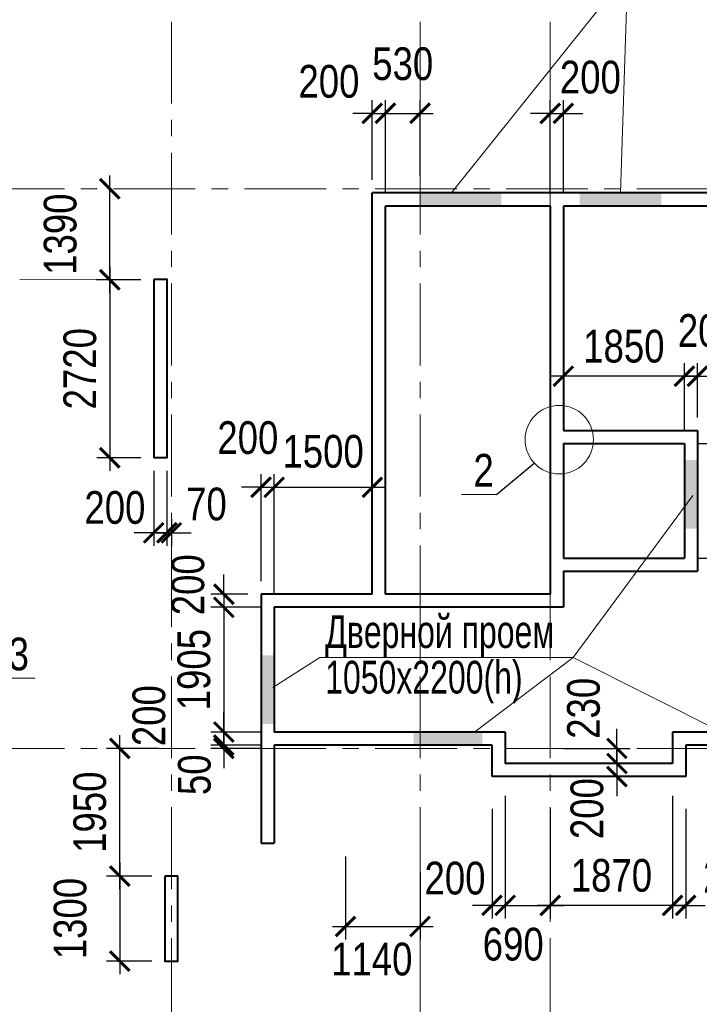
# Model space of a CAD drawing. Extents: x -8631841 to -8525813, y 4017860 to 4564755.
# Tile 71 of 112: x -8578851 to -8568464, y 4380776 to 4395818. Entities that reach past the tile are written whole.
import ezdxf

# ---------------------------------------------------------------- set-up
doc = ezdxf.new("R2010")
doc.units = 0
doc.header["$LTSCALE"] = 1000
doc.header["$MEASUREMENT"] = 0
doc.linetypes.add('CENTER', pattern=[2, 1.25, -0.25, 0.25, -0.25])
for name, color, linetype, lineweight in [('CК-400-Т(двери)', 7, 'Continuous', 20), ('СК-040-С(тены)', 12, 'Continuous', 40), ('СК-043-С-ПИЛОНЫ', 5, 'Continuous', 40), ('СК-100-О(си)', 7, 'CENTER', 15), ('СК-110-О-РАЗМЕРЫ', 7, 'Continuous', 15), ('СК-300-Р(азмеры)', 7, 'Continuous', 20), ('СК-343-Р-КОЛОННЫ', 7, 'Continuous', 13), ('СК-400-Т(екст)', 7, 'Continuous', 20), ('СК-600-Ш(триховка', 7, 'Continuous', 15)]:
    doc.layers.add(name, color=color, linetype=linetype, lineweight=lineweight)
doc.styles.add('RUSS', font='arial.ttf', dxfattribs={"width": 0.8})
doc.dimstyles.new('100-200', dxfattribs={"dimscale": 0, "dimtxt": 500, "dimasz": 300, "dimexe": 200, "dimexo": 200, "dimgap": 200, "dimtad": 1, "dimdec": 0, "dimzin": 0, "dimdsep": 46, "dimtxsty": 'RUSS', "dimblk": 'ARCHTICK', "dimcen": 0.096, "dimdle": 200, "dimclrd": 7, "dimclre": 7, "dimclrt": 256, "dimadec": 0, "dimazin": 0, "dimtfac": 1, "dimtdec": 0, "dimtmove": 2, "dimatfit": 3, "dimldrblk": 'OBLIQUE', "dimfxl": 1, "dimtolj": 1, "dimtzin": 0, "dimarcsym": 0})

# ---------------------------------------------------------------- blocks, each defined once
blk = doc.blocks.new('оси')
at = {"layer": 'СК-100-О(си)'}
for p, q in [((-17800, 18534.9), (-17800, -7257.5)), ((-14000, 18534.9), (-14000, -7257.5)), ((-12010, 18534.9), (-12010, -7257.5)), ((-46685.3, 15985), (6554.2, 15985)), ((-46685.3, 7435), (6554.2, 7435))]:
    blk.add_line(p, q, dxfattribs=at)
blk = doc.blocks.new('A$C858fb3ef')
at = {"layer": 'СК-300-Р(азмеры)'}
blk.add_blockref('оси', (0, 0), dxfattribs=at)
blk = doc.blocks.new('A$C573b34c5')
blk.add_blockref('A$C858fb3ef', (0, 0))
blk = doc.blocks.new('_ArchTick')
at = {"color": 0, "linetype": 'ByBlock', "const_width": 0.15}
blk.add_lwpolyline([(-0.5, -0.5), (0.5, 0.5)], dxfattribs=at)
blk = doc.blocks.new('*D639')
at = {"layer": 'Defpoints', "color": 0, "transparency": 16777216}
for p in [(-8576799, 4391846), (-8577474, 4389126), (-8576802, 4389126)]:
    blk.add_point(p, dxfattribs=at)
at = {"layer": 'СК-343-Р-КОЛОННЫ', "color": 7, "lineweight": -2, "transparency": 16777216}
for p, q in [((-8577474, 4392046), (-8577474, 4388926)), ((-8576999, 4391846), (-8577674, 4391846)), ((-8577002, 4389126), (-8577674, 4389126))]:
    blk.add_line(p, q, dxfattribs=at)
at = {"layer": 'СК-343-Р-КОЛОННЫ', "color": 7, "lineweight": -2, "transparency": 16777216, "xscale": 300, "yscale": 300, "zscale": 300}
for p, rotation in [((-8577474, 4391846), 90), ((-8577474, 4389126), 270)]:
    blk.add_blockref('_ArchTick', p, dxfattribs=dict(at, rotation=rotation))
at = {"layer": 'СК-343-Р-КОЛОННЫ', "transparency": 16777216, "insert": (-8577929, 4390486), "char_height": 500, "attachment_point": 5, "rotation": 90, "style": 'RUSS'}
blk.add_mtext('\\A1;2720', dxfattribs=at)
blk = doc.blocks.new('_Oblique')
at = {"color": 0, "linetype": 'ByBlock', "lineweight": -2}
blk.add_line((-0.5, -0.5), (0.5, 0.5), dxfattribs=at)
blk = doc.blocks.new('*D666')
at = {"layer": 'Defpoints', "color": 0, "transparency": 16777216}
for p in [(-8576632, 4382736), (-8577323, 4381437), (-8576632, 4381437)]:
    blk.add_point(p, dxfattribs=at)
at = {"layer": 'СК-343-Р-КОЛОННЫ', "color": 7, "lineweight": -2, "transparency": 16777216}
for p, q in [((-8577323, 4382936), (-8577323, 4381237)), ((-8576832, 4382736), (-8577523, 4382736)), ((-8576832, 4381437), (-8577523, 4381437))]:
    blk.add_line(p, q, dxfattribs=at)
at = {"layer": 'СК-343-Р-КОЛОННЫ', "color": 7, "lineweight": -2, "transparency": 16777216, "xscale": 300, "yscale": 300, "zscale": 300}
for p, rotation in [((-8577323, 4382736), 90), ((-8577323, 4381437), 270)]:
    blk.add_blockref('_ArchTick', p, dxfattribs=dict(at, rotation=rotation))
at = {"layer": 'СК-343-Р-КОЛОННЫ', "transparency": 16777216, "insert": (-8578078, 4382086), "char_height": 500, "attachment_point": 5, "rotation": 90, "style": 'RUSS'}
blk.add_mtext('\\A1;1300', dxfattribs=at)
blk = doc.blocks.new('*D667')
at = {"layer": 'Defpoints', "color": 0, "transparency": 16777216}
for p in [(-8577323, 4384686), (-8576532, 4384686), (-8576632, 4382736)]:
    blk.add_point(p, dxfattribs=at)
at = {"layer": 'СК-343-Р-КОЛОННЫ', "color": 7, "lineweight": -2, "transparency": 16777216}
for p, q in [((-8577323, 4382536), (-8577323, 4384886)), ((-8576732, 4384686), (-8577523, 4384686)), ((-8576832, 4382736), (-8577523, 4382736))]:
    blk.add_line(p, q, dxfattribs=at)
at = {"layer": 'СК-343-Р-КОЛОННЫ', "color": 7, "lineweight": -2, "transparency": 16777216, "xscale": 300, "yscale": 300, "zscale": 300}
for p, rotation in [((-8577323, 4384686), 90), ((-8577323, 4382736), 270)]:
    blk.add_blockref('_ArchTick', p, dxfattribs=dict(at, rotation=rotation))
at = {"layer": 'СК-343-Р-КОЛОННЫ', "transparency": 16777216, "insert": (-8577778, 4383711), "char_height": 500, "attachment_point": 5, "rotation": 90, "style": 'RUSS'}
blk.add_mtext('\\A1;1950', dxfattribs=at)
blk = doc.blocks.new('*D699')
at = {"layer": 'Defpoints', "color": 0, "transparency": 16777216}
for p in [(-8573262, 4394387), (-8573462, 4393171), (-8573262, 4392971)]:
    blk.add_point(p, dxfattribs=at)
at = {"layer": 'СК-343-Р-КОЛОННЫ', "color": 7, "lineweight": -2, "transparency": 16777216}
for p, q in [((-8573462, 4393371), (-8573462, 4394587)), ((-8573262, 4393171), (-8573262, 4394587)), ((-8573462, 4394387), (-8573762, 4394387)), ((-8573462, 4394387), (-8573262, 4394387)), ((-8573262, 4394387), (-8572962, 4394387))]:
    blk.add_line(p, q, dxfattribs=at)
at = {"layer": 'СК-343-Р-КОЛОННЫ', "color": 7, "lineweight": -2, "transparency": 16777216, "xscale": 300, "yscale": 300, "zscale": 300}
blk.add_blockref('_ArchTick', (-8573462, 4394387), dxfattribs=at)
at = {"layer": 'СК-343-Р-КОЛОННЫ', "color": 7, "lineweight": -2, "transparency": 16777216, "xscale": 300, "yscale": 300, "zscale": 300, "rotation": 180}
blk.add_blockref('_ArchTick', (-8573262, 4394387), dxfattribs=at)
at = {"layer": 'СК-343-Р-КОЛОННЫ', "transparency": 16777216, "insert": (-8574125, 4394873), "char_height": 500, "attachment_point": 5, "style": 'RUSS'}
blk.add_mtext('\\A1;200', dxfattribs=at)
blk = doc.blocks.new('*D700')
at = {"layer": 'Defpoints', "color": 0, "transparency": 16777216}
for p in [(-8572732, 4394387), (-8572732, 4393236), (-8573262, 4392971)]:
    blk.add_point(p, dxfattribs=at)
at = {"layer": 'СК-343-Р-КОЛОННЫ', "color": 7, "lineweight": -2, "transparency": 16777216}
for p, q in [((-8573262, 4393171), (-8573262, 4394587)), ((-8572732, 4393436), (-8572732, 4394587)), ((-8573462, 4394387), (-8572532, 4394387))]:
    blk.add_line(p, q, dxfattribs=at)
at = {"layer": 'СК-343-Р-КОЛОННЫ', "color": 7, "lineweight": -2, "transparency": 16777216, "xscale": 300, "yscale": 300, "zscale": 300, "rotation": 180}
blk.add_blockref('_ArchTick', (-8573262, 4394387), dxfattribs=at)
at = {"layer": 'СК-343-Р-КОЛОННЫ', "color": 7, "lineweight": -2, "transparency": 16777216, "xscale": 300, "yscale": 300, "zscale": 300}
blk.add_blockref('_ArchTick', (-8572732, 4394387), dxfattribs=at)
at = {"layer": 'СК-343-Р-КОЛОННЫ', "transparency": 16777216, "insert": (-8572997, 4395142), "char_height": 500, "attachment_point": 5, "style": 'RUSS'}
blk.add_mtext('\\A1;530', dxfattribs=at)
blk = doc.blocks.new('*D701')
at = {"layer": 'Defpoints', "color": 0, "transparency": 16777216}
for p in [(-8570542, 4394387), (-8570742, 4392971), (-8570542, 4392971)]:
    blk.add_point(p, dxfattribs=at)
at = {"layer": 'СК-343-Р-КОЛОННЫ', "color": 7, "lineweight": -2, "transparency": 16777216}
for p, q in [((-8570742, 4393171), (-8570742, 4394587)), ((-8570542, 4393171), (-8570542, 4394587)), ((-8570742, 4394387), (-8571042, 4394387)), ((-8570742, 4394387), (-8570542, 4394387)), ((-8570542, 4394387), (-8570242, 4394387))]:
    blk.add_line(p, q, dxfattribs=at)
at = {"layer": 'СК-343-Р-КОЛОННЫ', "color": 7, "lineweight": -2, "transparency": 16777216, "xscale": 300, "yscale": 300, "zscale": 300}
blk.add_blockref('_ArchTick', (-8570742, 4394387), dxfattribs=at)
at = {"layer": 'СК-343-Р-КОЛОННЫ', "color": 7, "lineweight": -2, "transparency": 16777216, "xscale": 300, "yscale": 300, "zscale": 300, "rotation": 180}
blk.add_blockref('_ArchTick', (-8570542, 4394387), dxfattribs=at)
at = {"layer": 'СК-343-Р-КОЛОННЫ', "transparency": 16777216, "insert": (-8570129, 4394937), "char_height": 500, "attachment_point": 5, "style": 'RUSS'}
blk.add_mtext('\\A1;200', dxfattribs=at)
blk = doc.blocks.new('*D568')
at = {"layer": 'Defpoints', "color": 0, "transparency": 16777216}
for p in [(-8570542, 4390371), (-8570542, 4389341), (-8568692, 4389341)]:
    blk.add_point(p, dxfattribs=at)
at = {"layer": 'СК-343-Р-КОЛОННЫ', "color": 7, "lineweight": -2, "transparency": 16777216}
for p, q in [((-8570542, 4389541), (-8570542, 4390571)), ((-8568692, 4389541), (-8568692, 4390571)), ((-8568492, 4390371), (-8570742, 4390371))]:
    blk.add_line(p, q, dxfattribs=at)
at = {"layer": 'СК-343-Р-КОЛОННЫ', "color": 7, "lineweight": -2, "transparency": 16777216, "xscale": 300, "yscale": 300, "zscale": 300, "rotation": 180}
blk.add_blockref('_ArchTick', (-8570542, 4390371), dxfattribs=at)
at = {"layer": 'СК-343-Р-КОЛОННЫ', "color": 7, "lineweight": -2, "transparency": 16777216, "xscale": 300, "yscale": 300, "zscale": 300}
blk.add_blockref('_ArchTick', (-8568692, 4390371), dxfattribs=at)
at = {"layer": 'СК-343-Р-КОЛОННЫ', "transparency": 16777216, "insert": (-8569617, 4390827), "char_height": 500, "attachment_point": 5, "style": 'RUSS'}
blk.add_mtext('\\A1;1850', dxfattribs=at)
blk = doc.blocks.new('*D569')
at = {"layer": 'Defpoints', "color": 0, "transparency": 16777216}
for p in [(-8568492, 4390371), (-8568492, 4389541), (-8568692, 4389341)]:
    blk.add_point(p, dxfattribs=at)
at = {"layer": 'СК-343-Р-КОЛОННЫ', "color": 7, "lineweight": -2, "transparency": 16777216}
for p, q in [((-8568692, 4389541), (-8568692, 4390571)), ((-8568492, 4389741), (-8568492, 4390571)), ((-8568692, 4390371), (-8568992, 4390371)), ((-8568692, 4390371), (-8568492, 4390371)), ((-8568492, 4390371), (-8568192, 4390371))]:
    blk.add_line(p, q, dxfattribs=at)
at = {"layer": 'СК-343-Р-КОЛОННЫ', "color": 7, "lineweight": -2, "transparency": 16777216, "xscale": 300, "yscale": 300, "zscale": 300}
blk.add_blockref('_ArchTick', (-8568692, 4390371), dxfattribs=at)
at = {"layer": 'СК-343-Р-КОЛОННЫ', "color": 7, "lineweight": -2, "transparency": 16777216, "xscale": 300, "yscale": 300, "zscale": 300, "rotation": 180}
blk.add_blockref('_ArchTick', (-8568492, 4390371), dxfattribs=at)
at = {"layer": 'СК-343-Р-КОЛОННЫ', "transparency": 16777216, "insert": (-8568326, 4391066), "char_height": 500, "attachment_point": 5, "style": 'RUSS'}
blk.add_mtext('\\A1;200', dxfattribs=at)
blk = doc.blocks.new('*D570')
at = {"layer": 'Defpoints', "color": 0, "transparency": 16777216}
for p in [(-8568692, 4389341), (-8568692, 4387591), (-8567229, 4387591)]:
    blk.add_point(p, dxfattribs=at)
at = {"layer": 'СК-343-Р-КОЛОННЫ', "color": 7, "lineweight": -2, "transparency": 16777216}
for p, q in [((-8567229, 4389541), (-8567229, 4387391)), ((-8568492, 4389341), (-8567029, 4389341)), ((-8568492, 4387591), (-8567029, 4387591))]:
    blk.add_line(p, q, dxfattribs=at)
at = {"layer": 'СК-343-Р-КОЛОННЫ', "color": 7, "lineweight": -2, "transparency": 16777216, "xscale": 300, "yscale": 300, "zscale": 300}
for p, rotation in [((-8567229, 4389341), 90), ((-8567229, 4387591), 270)]:
    blk.add_blockref('_ArchTick', p, dxfattribs=dict(at, rotation=rotation))
at = {"layer": 'СК-343-Р-КОЛОННЫ', "transparency": 16777216, "insert": (-8567684, 4388466), "char_height": 500, "attachment_point": 5, "rotation": 90, "style": 'RUSS'}
blk.add_mtext('\\A1;1750', dxfattribs=at)
blk = doc.blocks.new('*D590')
at = {"layer": 'Defpoints', "color": 0, "transparency": 16777216}
for p in [(-8568492, 4389541), (-8567229, 4389541), (-8568692, 4389341)]:
    blk.add_point(p, dxfattribs=at)
at = {"layer": 'СК-343-Р-КОЛОННЫ', "color": 7, "lineweight": -2, "transparency": 16777216}
for p, q in [((-8567229, 4389541), (-8567229, 4389841)), ((-8568292, 4389541), (-8567029, 4389541)), ((-8567229, 4389341), (-8567229, 4389541)), ((-8568492, 4389341), (-8567029, 4389341)), ((-8567229, 4389341), (-8567229, 4389041))]:
    blk.add_line(p, q, dxfattribs=at)
at = {"layer": 'СК-343-Р-КОЛОННЫ', "color": 7, "lineweight": -2, "transparency": 16777216, "xscale": 300, "yscale": 300, "zscale": 300}
for p, rotation in [((-8567229, 4389541), 270), ((-8567229, 4389341), 90)]:
    blk.add_blockref('_ArchTick', p, dxfattribs=dict(at, rotation=rotation))
at = {"layer": 'СК-343-Р-КОЛОННЫ', "transparency": 16777216, "insert": (-8567680, 4390157), "char_height": 500, "attachment_point": 5, "rotation": 90, "style": 'RUSS'}
blk.add_mtext('\\A1;200', dxfattribs=at)
blk = doc.blocks.new('*D591')
at = {"layer": 'Defpoints', "color": 0, "transparency": 16777216}
for p in [(-8568692, 4387591), (-8568492, 4387391), (-8567229, 4387391)]:
    blk.add_point(p, dxfattribs=at)
at = {"layer": 'СК-343-Р-КОЛОННЫ', "color": 7, "lineweight": -2, "transparency": 16777216}
for p, q in [((-8567229, 4387591), (-8567229, 4387891)), ((-8568492, 4387591), (-8567029, 4387591)), ((-8567229, 4387591), (-8567229, 4387391)), ((-8568292, 4387391), (-8567029, 4387391)), ((-8567229, 4387391), (-8567229, 4387091))]:
    blk.add_line(p, q, dxfattribs=at)
at = {"layer": 'СК-343-Р-КОЛОННЫ', "color": 7, "lineweight": -2, "transparency": 16777216, "xscale": 300, "yscale": 300, "zscale": 300}
for p, rotation in [((-8567229, 4387591), 270), ((-8567229, 4387391), 90)]:
    blk.add_blockref('_ArchTick', p, dxfattribs=dict(at, rotation=rotation))
at = {"layer": 'СК-343-Р-КОЛОННЫ', "transparency": 16777216, "insert": (-8567631, 4386820), "char_height": 500, "attachment_point": 5, "rotation": 90, "style": 'RUSS'}
blk.add_mtext('\\A1;200', dxfattribs=at)
blk = doc.blocks.new('*D592')
at = {"layer": 'Defpoints', "color": 0, "transparency": 16777216}
for p in [(-8576802, 4389127), (-8576602, 4389127), (-8576602, 4387979)]:
    blk.add_point(p, dxfattribs=at)
at = {"layer": 'СК-343-Р-КОЛОННЫ', "color": 7, "lineweight": -2, "transparency": 16777216}
for p, q in [((-8576802, 4388927), (-8576802, 4387779)), ((-8576602, 4388927), (-8576602, 4387779)), ((-8576802, 4387979), (-8577102, 4387979)), ((-8576802, 4387979), (-8576602, 4387979)), ((-8576602, 4387979), (-8576302, 4387979))]:
    blk.add_line(p, q, dxfattribs=at)
at = {"layer": 'СК-343-Р-КОЛОННЫ', "color": 7, "lineweight": -2, "transparency": 16777216, "xscale": 300, "yscale": 300, "zscale": 300}
blk.add_blockref('_ArchTick', (-8576802, 4387979), dxfattribs=at)
at = {"layer": 'СК-343-Р-КОЛОННЫ', "color": 7, "lineweight": -2, "transparency": 16777216, "xscale": 300, "yscale": 300, "zscale": 300, "rotation": 180}
blk.add_blockref('_ArchTick', (-8576602, 4387979), dxfattribs=at)
at = {"layer": 'СК-343-Р-КОЛОННЫ', "transparency": 16777216, "insert": (-8577396, 4388363), "char_height": 500, "attachment_point": 5, "style": 'RUSS'}
blk.add_mtext('\\A1;200', dxfattribs=at)
blk = doc.blocks.new('*D593')
at = {"layer": 'Defpoints', "color": 0, "transparency": 16777216}
for p in [(-8576602, 4389127), (-8576532, 4388386), (-8576532, 4387979)]:
    blk.add_point(p, dxfattribs=at)
at = {"layer": 'СК-343-Р-КОЛОННЫ', "color": 7, "lineweight": -2, "transparency": 16777216}
for p, q in [((-8576602, 4388927), (-8576602, 4387779)), ((-8576532, 4388186), (-8576532, 4387779)), ((-8576602, 4387979), (-8576902, 4387979)), ((-8576602, 4387979), (-8576532, 4387979)), ((-8576532, 4387979), (-8576232, 4387979))]:
    blk.add_line(p, q, dxfattribs=at)
at = {"layer": 'СК-343-Р-КОЛОННЫ', "color": 7, "lineweight": -2, "transparency": 16777216, "xscale": 300, "yscale": 300, "zscale": 300}
blk.add_blockref('_ArchTick', (-8576602, 4387979), dxfattribs=at)
at = {"layer": 'СК-343-Р-КОЛОННЫ', "color": 7, "lineweight": -2, "transparency": 16777216, "xscale": 300, "yscale": 300, "zscale": 300, "rotation": 180}
blk.add_blockref('_ArchTick', (-8576532, 4387979), dxfattribs=at)
at = {"layer": 'СК-343-Р-КОЛОННЫ', "transparency": 16777216, "insert": (-8575997, 4388416), "char_height": 500, "attachment_point": 5, "style": 'RUSS'}
blk.add_mtext('\\A1;70', dxfattribs=at)
blk = doc.blocks.new('*D603')
at = {"layer": 'Defpoints', "color": 0, "transparency": 16777216}
for p in [(-8575162, 4387041), (-8575731, 4386841), (-8574962, 4386841)]:
    blk.add_point(p, dxfattribs=at)
at = {"layer": 'СК-343-Р-КОЛОННЫ', "color": 7, "lineweight": -2, "transparency": 16777216}
for p, q in [((-8575731, 4387041), (-8575731, 4387341)), ((-8575362, 4387041), (-8575931, 4387041)), ((-8575731, 4387041), (-8575731, 4386841)), ((-8575162, 4386841), (-8575931, 4386841)), ((-8575731, 4386841), (-8575731, 4386541))]:
    blk.add_line(p, q, dxfattribs=at)
at = {"layer": 'СК-343-Р-КОЛОННЫ', "color": 7, "lineweight": -2, "transparency": 16777216, "xscale": 300, "yscale": 300, "zscale": 300}
for p, rotation in [((-8575731, 4387041), 270), ((-8575731, 4386841), 90)]:
    blk.add_blockref('_ArchTick', p, dxfattribs=dict(at, rotation=rotation))
at = {"layer": 'СК-343-Р-КОЛОННЫ', "transparency": 16777216, "insert": (-8576278, 4387185), "char_height": 500, "attachment_point": 5, "rotation": 90, "style": 'RUSS'}
blk.add_mtext('\\A1;200', dxfattribs=at)
blk = doc.blocks.new('*D604')
at = {"layer": 'Defpoints', "color": 0, "transparency": 16777216}
for p in [(-8574962, 4386841), (-8575732, 4384936), (-8574962, 4384936)]:
    blk.add_point(p, dxfattribs=at)
at = {"layer": 'СК-343-Р-КОЛОННЫ', "color": 7, "lineweight": -2, "transparency": 16777216}
for p, q in [((-8575732, 4387041), (-8575732, 4384736)), ((-8575162, 4386841), (-8575932, 4386841)), ((-8575162, 4384936), (-8575932, 4384936))]:
    blk.add_line(p, q, dxfattribs=at)
at = {"layer": 'СК-343-Р-КОЛОННЫ', "color": 7, "lineweight": -2, "transparency": 16777216, "xscale": 300, "yscale": 300, "zscale": 300}
for p, rotation in [((-8575732, 4386841), 90), ((-8575732, 4384936), 270)]:
    blk.add_blockref('_ArchTick', p, dxfattribs=dict(at, rotation=rotation))
at = {"layer": 'СК-343-Р-КОЛОННЫ', "transparency": 16777216, "insert": (-8576187, 4385889), "char_height": 500, "attachment_point": 5, "rotation": 90, "style": 'RUSS'}
blk.add_mtext('\\A1;1905', dxfattribs=at)
blk = doc.blocks.new('*D605')
at = {"layer": 'Defpoints', "color": 0, "transparency": 16777216}
for p in [(-8574962, 4384936), (-8575732, 4384736), (-8574962, 4384736)]:
    blk.add_point(p, dxfattribs=at)
at = {"layer": 'СК-343-Р-КОЛОННЫ', "color": 7, "lineweight": -2, "transparency": 16777216}
for p, q in [((-8575732, 4384936), (-8575732, 4385236)), ((-8575162, 4384936), (-8575932, 4384936)), ((-8575732, 4384936), (-8575732, 4384736)), ((-8575162, 4384736), (-8575932, 4384736)), ((-8575732, 4384736), (-8575732, 4384436))]:
    blk.add_line(p, q, dxfattribs=at)
at = {"layer": 'СК-343-Р-КОЛОННЫ', "color": 7, "lineweight": -2, "transparency": 16777216, "xscale": 300, "yscale": 300, "zscale": 300}
for p, rotation in [((-8575732, 4384936), 270), ((-8575732, 4384736), 90)]:
    blk.add_blockref('_ArchTick', p, dxfattribs=dict(at, rotation=rotation))
at = {"layer": 'СК-343-Р-КОЛОННЫ', "transparency": 16777216, "insert": (-8576874, 4385186), "char_height": 500, "attachment_point": 5, "rotation": 90, "style": 'RUSS'}
blk.add_mtext('\\A1;200', dxfattribs=at)
blk = doc.blocks.new('*D606')
at = {"layer": 'Defpoints', "color": 0, "transparency": 16777216}
for p in [(-8575732, 4384686), (-8574962, 4384736), (-8574962, 4384686)]:
    blk.add_point(p, dxfattribs=at)
at = {"layer": 'СК-343-Р-КОЛОННЫ', "color": 7, "lineweight": -2, "transparency": 16777216}
for p, q in [((-8575732, 4384736), (-8575732, 4385036)), ((-8575162, 4384736), (-8575932, 4384736)), ((-8575162, 4384686), (-8575932, 4384686)), ((-8575732, 4384736), (-8575732, 4384686)), ((-8575732, 4384686), (-8575732, 4384386))]:
    blk.add_line(p, q, dxfattribs=at)
at = {"layer": 'СК-343-Р-КОЛОННЫ', "color": 7, "lineweight": -2, "transparency": 16777216, "xscale": 300, "yscale": 300, "zscale": 300}
for p, rotation in [((-8575732, 4384736), 270), ((-8575732, 4384686), 90)]:
    blk.add_blockref('_ArchTick', p, dxfattribs=dict(at, rotation=rotation))
at = {"layer": 'СК-343-Р-КОЛОННЫ', "transparency": 16777216, "insert": (-8576179, 4384283), "char_height": 500, "attachment_point": 5, "rotation": 90, "style": 'RUSS'}
blk.add_mtext('\\A1;50', dxfattribs=at)
blk = doc.blocks.new('*D613')
at = {"layer": 'Defpoints', "color": 0, "transparency": 16777216}
for p in [(-8568872, 4384161), (-8568672, 4383961), (-8568672, 4382288)]:
    blk.add_point(p, dxfattribs=at)
at = {"layer": 'СК-343-Р-КОЛОННЫ', "color": 7, "lineweight": -2, "transparency": 16777216}
for p, q in [((-8568872, 4383961), (-8568872, 4382088)), ((-8568672, 4383761), (-8568672, 4382088)), ((-8568872, 4382288), (-8569172, 4382288)), ((-8568872, 4382288), (-8568672, 4382288)), ((-8568672, 4382288), (-8568372, 4382288))]:
    blk.add_line(p, q, dxfattribs=at)
at = {"layer": 'СК-343-Р-КОЛОННЫ', "color": 7, "lineweight": -2, "transparency": 16777216, "xscale": 300, "yscale": 300, "zscale": 300}
blk.add_blockref('_ArchTick', (-8568872, 4382288), dxfattribs=at)
at = {"layer": 'СК-343-Р-КОЛОННЫ', "color": 7, "lineweight": -2, "transparency": 16777216, "xscale": 300, "yscale": 300, "zscale": 300, "rotation": 180}
blk.add_blockref('_ArchTick', (-8568672, 4382288), dxfattribs=at)
at = {"layer": 'СК-343-Р-КОЛОННЫ', "transparency": 16777216, "insert": (-8567940, 4382726), "char_height": 500, "attachment_point": 5, "style": 'RUSS'}
blk.add_mtext('\\A1;200', dxfattribs=at)
blk = doc.blocks.new('*D614')
at = {"layer": 'Defpoints', "color": 0, "transparency": 16777216}
for p in [(-8568872, 4384161), (-8570742, 4383961), (-8570742, 4382288)]:
    blk.add_point(p, dxfattribs=at)
at = {"layer": 'СК-343-Р-КОЛОННЫ', "color": 7, "lineweight": -2, "transparency": 16777216}
for p, q in [((-8568872, 4383961), (-8568872, 4382088)), ((-8570742, 4383761), (-8570742, 4382088)), ((-8568672, 4382288), (-8570942, 4382288))]:
    blk.add_line(p, q, dxfattribs=at)
at = {"layer": 'СК-343-Р-КОЛОННЫ', "color": 7, "lineweight": -2, "transparency": 16777216, "xscale": 300, "yscale": 300, "zscale": 300, "rotation": 180}
blk.add_blockref('_ArchTick', (-8570742, 4382288), dxfattribs=at)
at = {"layer": 'СК-343-Р-КОЛОННЫ', "color": 7, "lineweight": -2, "transparency": 16777216, "xscale": 300, "yscale": 300, "zscale": 300}
blk.add_blockref('_ArchTick', (-8568872, 4382288), dxfattribs=at)
at = {"layer": 'СК-343-Р-КОЛОННЫ', "transparency": 16777216, "insert": (-8569807, 4382743), "char_height": 500, "attachment_point": 5, "style": 'RUSS'}
blk.add_mtext('\\A1;1870', dxfattribs=at)
blk = doc.blocks.new('*D615')
at = {"layer": 'Defpoints', "color": 0, "transparency": 16777216}
for p in [(-8571432, 4384161), (-8570742, 4383961), (-8570742, 4382288)]:
    blk.add_point(p, dxfattribs=at)
at = {"layer": 'СК-343-Р-КОЛОННЫ', "color": 7, "lineweight": -2, "transparency": 16777216}
for p, q in [((-8571432, 4383961), (-8571432, 4382088)), ((-8570742, 4383761), (-8570742, 4382088)), ((-8571632, 4382288), (-8570542, 4382288))]:
    blk.add_line(p, q, dxfattribs=at)
at = {"layer": 'СК-343-Р-КОЛОННЫ', "color": 7, "lineweight": -2, "transparency": 16777216, "xscale": 300, "yscale": 300, "zscale": 300, "rotation": 180}
blk.add_blockref('_ArchTick', (-8571432, 4382288), dxfattribs=at)
at = {"layer": 'СК-343-Р-КОЛОННЫ', "color": 7, "lineweight": -2, "transparency": 16777216, "xscale": 300, "yscale": 300, "zscale": 300}
blk.add_blockref('_ArchTick', (-8570742, 4382288), dxfattribs=at)
at = {"layer": 'СК-343-Р-КОЛОННЫ', "transparency": 16777216, "insert": (-8571308, 4381692), "char_height": 500, "attachment_point": 5, "style": 'RUSS'}
blk.add_mtext('\\A1;690', dxfattribs=at)
blk = doc.blocks.new('*D616')
at = {"layer": 'Defpoints', "color": 0, "transparency": 16777216}
for p in [(-8571432, 4384161), (-8571632, 4383961), (-8571432, 4382288)]:
    blk.add_point(p, dxfattribs=at)
at = {"layer": 'СК-343-Р-КОЛОННЫ', "color": 7, "lineweight": -2, "transparency": 16777216}
for p, q in [((-8571432, 4383961), (-8571432, 4382088)), ((-8571632, 4383761), (-8571632, 4382088)), ((-8571632, 4382288), (-8571932, 4382288)), ((-8571632, 4382288), (-8571432, 4382288)), ((-8571432, 4382288), (-8571132, 4382288))]:
    blk.add_line(p, q, dxfattribs=at)
at = {"layer": 'СК-343-Р-КОЛОННЫ', "color": 7, "lineweight": -2, "transparency": 16777216, "xscale": 300, "yscale": 300, "zscale": 300}
blk.add_blockref('_ArchTick', (-8571632, 4382288), dxfattribs=at)
at = {"layer": 'СК-343-Р-КОЛОННЫ', "color": 7, "lineweight": -2, "transparency": 16777216, "xscale": 300, "yscale": 300, "zscale": 300, "rotation": 180}
blk.add_blockref('_ArchTick', (-8571432, 4382288), dxfattribs=at)
at = {"layer": 'СК-343-Р-КОЛОННЫ', "transparency": 16777216, "insert": (-8572198, 4382701), "char_height": 500, "attachment_point": 5, "style": 'RUSS'}
blk.add_mtext('\\A1;200', dxfattribs=at)
blk = doc.blocks.new('*D617')
at = {"layer": 'Defpoints', "color": 0, "transparency": 16777216}
for p in [(-8570742, 4384686), (-8570742, 4384456), (-8569723, 4384456)]:
    blk.add_point(p, dxfattribs=at)
at = {"layer": 'СК-343-Р-КОЛОННЫ', "color": 7, "lineweight": -2, "transparency": 16777216}
for p, q in [((-8569723, 4384686), (-8569723, 4384986)), ((-8570542, 4384686), (-8569523, 4384686)), ((-8569723, 4384686), (-8569723, 4384456)), ((-8570542, 4384456), (-8569523, 4384456)), ((-8569723, 4384456), (-8569723, 4384156))]:
    blk.add_line(p, q, dxfattribs=at)
at = {"layer": 'СК-343-Р-КОЛОННЫ', "color": 7, "lineweight": -2, "transparency": 16777216, "xscale": 300, "yscale": 300, "zscale": 300}
for p, rotation in [((-8569723, 4384686), 270), ((-8569723, 4384456), 90)]:
    blk.add_blockref('_ArchTick', p, dxfattribs=dict(at, rotation=rotation))
at = {"layer": 'СК-343-Р-КОЛОННЫ', "transparency": 16777216, "insert": (-8570232, 4385298), "char_height": 500, "attachment_point": 5, "rotation": 90, "style": 'RUSS'}
blk.add_mtext('\\A1;230', dxfattribs=at)
blk = doc.blocks.new('*D618')
at = {"layer": 'Defpoints', "color": 0, "transparency": 16777216}
for p in [(-8570743, 4384456), (-8570743, 4384256), (-8569723, 4384256)]:
    blk.add_point(p, dxfattribs=at)
at = {"layer": 'СК-343-Р-КОЛОННЫ', "color": 7, "lineweight": -2, "transparency": 16777216}
for p, q in [((-8569723, 4384456), (-8569723, 4384756)), ((-8570543, 4384456), (-8569523, 4384456)), ((-8569723, 4384456), (-8569723, 4384256)), ((-8570543, 4384256), (-8569523, 4384256)), ((-8569723, 4384256), (-8569723, 4383956))]:
    blk.add_line(p, q, dxfattribs=at)
at = {"layer": 'СК-343-Р-КОЛОННЫ', "color": 7, "lineweight": -2, "transparency": 16777216, "xscale": 300, "yscale": 300, "zscale": 300}
for p, rotation in [((-8569723, 4384456), 270), ((-8569723, 4384256), 90)]:
    blk.add_blockref('_ArchTick', p, dxfattribs=dict(at, rotation=rotation))
at = {"layer": 'СК-343-Р-КОЛОННЫ', "transparency": 16777216, "insert": (-8570179, 4383766), "char_height": 500, "attachment_point": 5, "rotation": 90, "style": 'RUSS'}
blk.add_mtext('\\A1;200', dxfattribs=at)
blk = doc.blocks.new('*D556')
at = {"layer": 'Defpoints', "color": 0, "transparency": 16777216}
for p in [(-8577475, 4393236), (-8577474, 4393236), (-8577474, 4391846)]:
    blk.add_point(p, dxfattribs=at)
at = {"layer": 'СК-343-Р-КОЛОННЫ', "color": 7, "lineweight": -2, "transparency": 16777216}
for p, q in [((-8577475, 4391646), (-8577475, 4393436)), ((-8577674, 4393236), (-8577675, 4393236)), ((-8577674, 4391846), (-8577675, 4391846))]:
    blk.add_line(p, q, dxfattribs=at)
at = {"layer": 'СК-343-Р-КОЛОННЫ', "color": 7, "lineweight": -2, "transparency": 16777216, "xscale": 300, "yscale": 300, "zscale": 300}
for p, rotation in [((-8577475, 4393236), 90), ((-8577475, 4391846), 270)]:
    blk.add_blockref('_ArchTick', p, dxfattribs=dict(at, rotation=rotation))
at = {"layer": 'СК-343-Р-КОЛОННЫ', "transparency": 16777216, "insert": (-8578230, 4392541), "char_height": 500, "attachment_point": 5, "rotation": 90, "style": 'RUSS'}
blk.add_mtext('\\A1;1390', dxfattribs=at)
blk = doc.blocks.new('11')
at = {"layer": 'СК-040-С(тены)'}
for p, q in [((38410, 15920), (29190, 15920)), ((29190, 9790), (29190, 15920)), ((31910, 15720), (29390, 15720)), ((29390, 9790), (29390, 15720)), ((31910, 15720), (31910, 9790)), ((32110, 15720), (32110, 12290)), ((36210, 15720), (32110, 15720)), ((32110, 12290), (34160, 12290)), ((34160, 12290), (34160, 10140)), ((32110, 12090), (32110, 10340)), ((32110, 12090), (33960, 12090)), ((33960, 12090), (33960, 10340)), ((32110, 10340), (33960, 10340)), ((32110, 10140), (32110, 9590)), ((32110, 10140), (34160, 10140)), ((29190, 9790), (27490, 9790)), ((27490, 9790), (27490, 5985)), ((31910, 9790), (29390, 9790)), ((27690, 9590), (27690, 7685)), ((29190, 9590), (27690, 9590)), ((29190, 9590), (29190, 9590)), ((32110, 9590), (29190, 9590)), ((31220, 7685), (27690, 7685)), ((31220, 7685), (31220, 7205)), ((38210, 7685), (33780, 7685)), ((33780, 7685), (33780, 7205)), ((31020, 7485), (27690, 7485)), ((27690, 7485), (27690, 5985)), ((31020, 7005), (31020, 7485)), ((38410, 7485), (33980, 7485)), ((33980, 7485), (33980, 7005)), ((33780, 7205), (31220, 7205)), ((33980, 7005), (31020, 7005)), ((27506, 6185), (27506, 6185)), ((27490, 5985), (27690, 5985))]:
    blk.add_line(p, q, dxfattribs=at)
at = {"layer": 'СК-043-С-ПИЛОНЫ'}
for points in [[(25853, 14596), (25853, 11876), (26053, 11876), (26053, 14596), (25853, 14596)], [(26020, 5485), (26020, 4186), (26220, 4186), (26220, 5485), (26020, 5485)]]:
    blk.add_lwpolyline(points, dxfattribs=at)
at = {"layer": 'СК-600-Ш(триховка', "color": 7}
for points in [[(29910, 15920), (29910, 15720), (31160, 15920), (31160, 15720)], [(32360, 15920), (32360, 15720), (33610, 15920), (33610, 15720)], [(34160, 11840), (33960, 11840), (34160, 10790), (33960, 10790)], [(27690, 8856), (27490, 8856), (27690, 7806), (27490, 7806)], [(29820, 7685), (29820, 7485), (30870, 7685), (30870, 7485)]]:
    blk.add_solid(points, dxfattribs=at)
blk = doc.blocks.new('*D1201')
at = {"layer": 'Defpoints', "color": 0, "transparency": 16777216}
for p in [(-8573872, 4383236), (-8572732, 4383001), (-8572732, 4381965)]:
    blk.add_point(p, dxfattribs=at)
at = {"layer": 'СК-343-Р-КОЛОННЫ', "color": 7, "lineweight": -2, "transparency": 16777216}
for p, q in [((-8573872, 4383036), (-8573872, 4381765)), ((-8572732, 4382801), (-8572732, 4381765)), ((-8574072, 4381965), (-8572532, 4381965))]:
    blk.add_line(p, q, dxfattribs=at)
at = {"layer": 'СК-343-Р-КОЛОННЫ', "color": 7, "lineweight": -2, "transparency": 16777216, "xscale": 300, "yscale": 300, "zscale": 300, "rotation": 180}
blk.add_blockref('_ArchTick', (-8573872, 4381965), dxfattribs=at)
at = {"layer": 'СК-343-Р-КОЛОННЫ', "color": 7, "lineweight": -2, "transparency": 16777216, "xscale": 300, "yscale": 300, "zscale": 300}
blk.add_blockref('_ArchTick', (-8572732, 4381965), dxfattribs=at)
at = {"layer": 'СК-343-Р-КОЛОННЫ', "transparency": 16777216, "insert": (-8573470, 4381464), "char_height": 500, "attachment_point": 5, "style": 'RUSS'}
blk.add_mtext('\\A1;1140', dxfattribs=at)
blk = doc.blocks.new('*D1202')
at = {"layer": 'Defpoints', "color": 0, "transparency": 16777216}
for p in [(-8574962, 4388674), (-8575162, 4387041), (-8574962, 4386841)]:
    blk.add_point(p, dxfattribs=at)
at = {"layer": 'СК-343-Р-КОЛОННЫ', "color": 7, "lineweight": -2, "transparency": 16777216}
for p, q in [((-8575162, 4387241), (-8575162, 4388874)), ((-8574962, 4387041), (-8574962, 4388874)), ((-8575162, 4388674), (-8575462, 4388674)), ((-8575162, 4388674), (-8574962, 4388674)), ((-8574962, 4388674), (-8574662, 4388674))]:
    blk.add_line(p, q, dxfattribs=at)
at = {"layer": 'СК-343-Р-КОЛОННЫ', "color": 7, "lineweight": -2, "transparency": 16777216, "xscale": 300, "yscale": 300, "zscale": 300}
blk.add_blockref('_ArchTick', (-8575162, 4388674), dxfattribs=at)
at = {"layer": 'СК-343-Р-КОЛОННЫ', "color": 7, "lineweight": -2, "transparency": 16777216, "xscale": 300, "yscale": 300, "zscale": 300, "rotation": 180}
blk.add_blockref('_ArchTick', (-8574962, 4388674), dxfattribs=at)
at = {"layer": 'СК-343-Р-КОЛОННЫ', "transparency": 16777216, "insert": (-8575364, 4389430), "char_height": 500, "attachment_point": 5, "style": 'RUSS'}
blk.add_mtext('\\A1;200', dxfattribs=at)
blk = doc.blocks.new('*D1203')
at = {"layer": 'Defpoints', "color": 0, "transparency": 16777216}
for p in [(-8573462, 4388674), (-8573462, 4387041), (-8574962, 4386841)]:
    blk.add_point(p, dxfattribs=at)
at = {"layer": 'СК-343-Р-КОЛОННЫ', "color": 7, "lineweight": -2, "transparency": 16777216}
for p, q in [((-8574962, 4387041), (-8574962, 4388874)), ((-8573462, 4387241), (-8573462, 4388874)), ((-8575162, 4388674), (-8573262, 4388674))]:
    blk.add_line(p, q, dxfattribs=at)
at = {"layer": 'СК-343-Р-КОЛОННЫ', "color": 7, "lineweight": -2, "transparency": 16777216, "xscale": 300, "yscale": 300, "zscale": 300, "rotation": 180}
blk.add_blockref('_ArchTick', (-8574962, 4388674), dxfattribs=at)
at = {"layer": 'СК-343-Р-КОЛОННЫ', "color": 7, "lineweight": -2, "transparency": 16777216, "xscale": 300, "yscale": 300, "zscale": 300}
blk.add_blockref('_ArchTick', (-8573462, 4388674), dxfattribs=at)
at = {"layer": 'СК-343-Р-КОЛОННЫ', "transparency": 16777216, "insert": (-8574214, 4389221), "char_height": 500, "attachment_point": 5, "style": 'RUSS'}
blk.add_mtext('\\A1;1500', dxfattribs=at)
blk = doc.blocks.new('A$C1d9011e3')
at = {"layer": 'CК-400-Т(двери)'}
for p, q in [((33092, 19283), (32985, 15920)), ((32260, 8823), (34087, 11297)), ((28386, 8823), (27669, 8367))]:
    blk.add_line(p, q, dxfattribs=at)
at = {"layer": 'CК-400-Т(двери)', "color": 7}
blk.add_line((32260, 8823), (30755, 7689), dxfattribs=at)
for points in [[(28897, 19283), (33092, 19283), (30395, 15916)], [(28386, 8823), (32260, 8823), (34575, 7661)]]:
    blk.add_lwpolyline(points, dxfattribs=at)
at = {"layer": 'CК-400-Т(двери)', "color": 7, "insert": (28470, 9469), "char_height": 500, "width": 4535.8, "attachment_point": 1, "line_spacing_factor": 0.835689, "style": 'RUSS'}
blk.add_mtext('{\\W0.7;Дверной проем\\P1050х2200(h)}', dxfattribs=at)
blk = doc.blocks.new('A$Cce7b28b7')
blk.add_line((31089, 11312), (31665, 11794))
at = {"layer": 'СК-110-О-РАЗМЕРЫ'}
for p, q in [((30556, 11312), (31089, 11312)), ((24039, 8507), (23505, 8507))]:
    blk.add_line(p, q, dxfattribs=at)
blk.add_circle((32048, 12151), 523, dxfattribs=at)
at = {"layer": 'СК-400-Т(екст)', "style": 'RUSS', "width": 0.8}
for s, p in [('2', (30736, 11433)), ('3', (23632, 8627))]:
    blk.add_text(s, height=500, dxfattribs=at).set_placement(p)

msp = doc.modelspace()

# ---------------------------------------------------------------- linework, layer by layer
at = {"layer": 'СК-343-Р-КОЛОННЫ'}
msp.add_line((-8578851.2, 4391846.7), (-8577674.5, 4391845.7), dxfattribs=at)

# ---------------------------------------------------------------- block references
msp.add_blockref('A$Cce7b28b7', (-8602652.1, 4377251))
at = {"layer": 'CК-400-Т(двери)'}
msp.add_blockref('A$C1d9011e3', (-8602652.1, 4377251), dxfattribs=at)
at = {"layer": 'СК-300-Р(азмеры)'}
msp.add_blockref('A$C573b34c5', (-8558731.8, 4377251), dxfattribs=at)
at = {"layer": 'СК-343-Р-КОЛОННЫ'}
msp.add_blockref('11', (-8602652.1, 4377251), dxfattribs=at)

# ---------------------------------------------------------------- dimensions: what is measured, and where the dimension line sits
for base, p1, p2, picture, middle in [((-8572731.8, 4394386.8), (-8573262.1, 4392971.4), (-8572731.8, 4393236), '*D700', (-8572997, 4395142.3)), ((-8570542.1, 4390371.5), (-8568692.1, 4389341.3), (-8570542.1, 4389341.3), '*D568', (-8569617.1, 4390826.7)), ((-8570741.8, 4382288), (-8568872, 4384161.3), (-8570741.8, 4383961.3), '*D614', (-8569806.9, 4382743.3))]:
    dim = msp.add_linear_dim(base=base, p1=p1, p2=p2, dimstyle='100-200', override={"dimscale": 1}, dxfattribs=at)
    dim.commit()
    dim.dimension.update_dxf_attribs({"geometry": picture, "text_midpoint": middle})
for base, p1, p2, picture, middle in [((-8570542.1, 4394386.8), (-8570742.1, 4392971.4), (-8570542.1, 4392971.3), '*D701', (-8570129.3, 4394937)), ((-8573262.1, 4394387.2), (-8573462.1, 4393171.4), (-8573262.1, 4392971.4), '*D699', (-8574125, 4394872.7)), ((-8568492.1, 4390371.5), (-8568692.1, 4389341.3), (-8568492.1, 4389541.3), '*D569', (-8568326.3, 4391066.4)), ((-8574962, 4388674.4), (-8575162, 4387041.4), (-8574962, 4386841.4), '*D1202', (-8575364.4, 4389430.1)), ((-8573462.1, 4388674.4), (-8574962, 4386841.4), (-8573462.1, 4387041.4), '*D1203', (-8574213.6, 4389221)), ((-8576602.2, 4387979.4), (-8576802.2, 4389126.9), (-8576602.2, 4389126.9), '*D592', (-8577396.4, 4388362.8)), ((-8576531.8, 4387979.4), (-8576602.2, 4389126.9), (-8576531.8, 4388386.4), '*D593', (-8575996.8, 4388416)), ((-8571432, 4382288.4), (-8571632, 4383961.3), (-8571432, 4384161.3), '*D616', (-8572198, 4382701.1)), ((-8570741.8, 4382288), (-8571432, 4384161.3), (-8570741.8, 4383961.3), '*D615', (-8571307.5, 4381691.8)), ((-8568672, 4382288.4), (-8568872, 4384161.3), (-8568672, 4383961.4), '*D613', (-8567939.5, 4382725.9)), ((-8572731.8, 4381965.3), (-8573872, 4383236.4), (-8572731.8, 4383000.6), '*D1201', (-8573470, 4381463.8))]:
    dim = msp.add_linear_dim(base=base, p1=p1, p2=p2, dimstyle='100-200', override={"dimscale": 1}, dxfattribs=at)
    dim.commit()
    dim.dimension.update_dxf_attribs({"geometry": picture, "text_midpoint": middle, "dimtype": 160})
for base, p1, p2, picture, middle in [((-8577474.5, 4393236), (-8577474.1, 4391845.7), (-8577474.1, 4393236), '*D556', (-8578230, 4392540.9)), ((-8577474.1, 4389125.9), (-8576799.2, 4391845.7), (-8576802.2, 4389125.9), '*D639', (-8577929.4, 4390485.8)), ((-8567228.9, 4387591.3), (-8568692.1, 4389341.3), (-8568692.1, 4387591.3), '*D570', (-8567684.1, 4388466.3)), ((-8575731.5, 4384936.4), (-8574962, 4386841.4), (-8574962, 4384936.4), '*D604', (-8576186.8, 4385888.9)), ((-8577323, 4384686), (-8576632, 4382736.3), (-8576531.8, 4384686), '*D667', (-8577778.3, 4383711.2)), ((-8577322.6, 4381436.6), (-8576632, 4382736.3), (-8576632, 4381436.6), '*D666', (-8578078.1, 4382086.5))]:
    dim = msp.add_linear_dim(base=base, p1=p1, p2=p2, angle=90, dimstyle='100-200', override={"dimscale": 1}, dxfattribs=at)
    dim.commit()
    dim.dimension.update_dxf_attribs({"geometry": picture, "text_midpoint": middle})
for base, p1, p2, picture, middle in [((-8567228.9, 4389541.3), (-8568692.1, 4389341.3), (-8568492.1, 4389541.3), '*D590', (-8567679.5, 4390156.7)), ((-8575731.1, 4386841.4), (-8575162, 4387041.4), (-8574962, 4386841.4), '*D603', (-8576277.7, 4387184.6)), ((-8567228.9, 4387391.3), (-8568692.1, 4387591.3), (-8568492.1, 4387391.3), '*D591', (-8567631.2, 4386819.7)), ((-8569722.7, 4384456.4), (-8570741.8, 4384686), (-8570741.8, 4384456.4), '*D617', (-8570232.2, 4385298)), ((-8575731.5, 4384736.4), (-8574962, 4384936.4), (-8574962, 4384736.4), '*D605', (-8576873.9, 4385186)), ((-8575731.5, 4384686), (-8574962, 4384736.4), (-8574962, 4384686), '*D606', (-8576178.7, 4384283.3)), ((-8569723.5, 4384256.4), (-8570742.6, 4384456.4), (-8570742.6, 4384256.4), '*D618', (-8570178.6, 4383766.3))]:
    dim = msp.add_linear_dim(base=base, p1=p1, p2=p2, angle=90, dimstyle='100-200', override={"dimscale": 1}, dxfattribs=at)
    dim.commit()
    dim.dimension.update_dxf_attribs({"geometry": picture, "text_midpoint": middle, "dimtype": 160})

doc.saveas('drawing.dxf')
